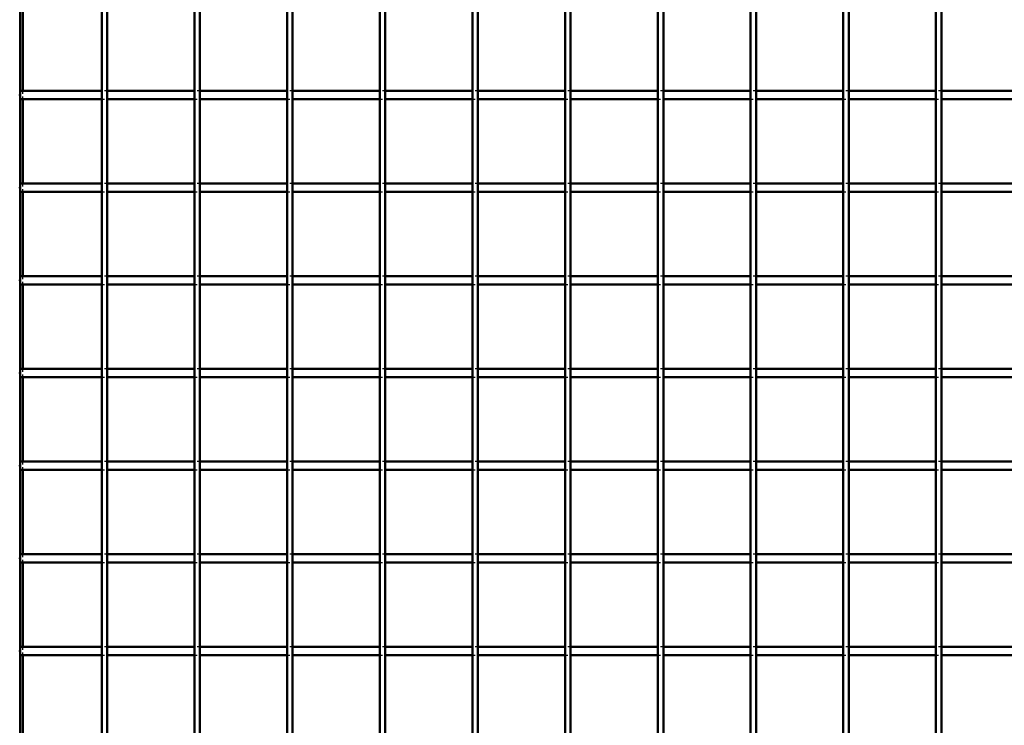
# Model space of a CAD drawing. Header units: millimetres. Extents: x -696 to 562, y -500 to 878.
# Tile 5 of 7: x -347 to 7, y 140 to 394. Entities that reach past the tile are written whole.
import ezdxf

# ---------------------------------------------------------------- set-up
doc = ezdxf.new("R2010")
doc.units = ezdxf.units.MM
doc.linetypes.add('Dashed', pattern=[2, 1, -1])
for name, color, linetype, lineweight in [('2d ConnectionPoints', 7, 'Continuous', 50), ('AM_0', 7, 'Continuous', 50), ('AM_5', 3, 'Continuous', 25), ('AM_9', 6, 'Dashed', 25)]:
    doc.layers.add(name, color=color, linetype=linetype, lineweight=lineweight)
doc.dimstyles.new('ISO-25', dxfattribs={"dimtxt": 2.5, "dimasz": 2.5, "dimexe": 1.25, "dimexo": 0.625, "dimtad": 1, "dimtxsty": 'Standard', "dimcen": 2.5, "dimadec": 0, "dimazin": 0, "dimtfac": 1, "dimtmove": 0, "dimatfit": 3, "dimfxl": 1, "dimarcsym": 0})

# ---------------------------------------------------------------- blocks, each defined once
blk = doc.blocks.new('3_LP330333P35011000700VERTICALC1_0_in_LPP3303331170010003500_4')
at = {"layer": 'AM_0'}
for p, q in [((-317.635, -497), (-317.635, 497)), ((-315.635, -497), (-315.635, 497))]:
    blk.add_line(p, q, dxfattribs=at)
blk = doc.blocks.new('4_LP330333P35011000700VERTICALC2_0_in_LPP3303331170010003500_4')
at = {"layer": 'AM_0'}
for p, q in [((-284.305, -497), (-284.305, 497)), ((-282.305, -497), (-282.305, 497))]:
    blk.add_line(p, q, dxfattribs=at)
blk = doc.blocks.new('5_LP330333P35011000700VERTICALC3_0_in_LPP3303331170010003500_4')
at = {"layer": 'AM_0'}
for p, q in [((-250.975, -497), (-250.975, 497)), ((-248.975, -497), (-248.975, 497))]:
    blk.add_line(p, q, dxfattribs=at)
blk = doc.blocks.new('6_LP330333P35011000700VERTICALC4_0_in_LPP3303331170010003500_4')
at = {"layer": 'AM_0'}
for p, q in [((-217.645, -497), (-217.645, 497)), ((-215.645, -497), (-215.645, 497))]:
    blk.add_line(p, q, dxfattribs=at)
blk = doc.blocks.new('7_LP330333P35011000700VERTICALC5_0_in_LPP3303331170010003500_4')
at = {"layer": 'AM_0'}
for p, q in [((-184.315, -497), (-184.315, 497)), ((-182.315, -497), (-182.315, 497))]:
    blk.add_line(p, q, dxfattribs=at)
blk = doc.blocks.new('8_LP330333P35011000700VERTICALC6_0_in_LPP3303331170010003500_4')
at = {"layer": 'AM_0'}
for p, q in [((-150.985, -497), (-150.985, 497)), ((-148.985, -497), (-148.985, 497))]:
    blk.add_line(p, q, dxfattribs=at)
blk = doc.blocks.new('9_LP330333P35011000700VERTICALC7_0_in_LPP3303331170010003500_4')
at = {"layer": 'AM_0'}
for p, q in [((-117.655, -497), (-117.655, 497)), ((-115.655, -497), (-115.655, 497))]:
    blk.add_line(p, q, dxfattribs=at)
blk = doc.blocks.new('10_LP330333P35011000700VERTICALC8_0_in_LPP3303331170010003500_4')
at = {"layer": 'AM_0'}
for p, q in [((-84.325, -497), (-84.325, 497)), ((-82.325, -497), (-82.325, 497))]:
    blk.add_line(p, q, dxfattribs=at)
blk = doc.blocks.new('11_LP330333P35011000700VERTICALC9_0_in_LPP3303331170010003500_4')
at = {"layer": 'AM_0'}
for p, q in [((-50.995, -497), (-50.995, 497)), ((-48.995, -497), (-48.995, 497))]:
    blk.add_line(p, q, dxfattribs=at)
blk = doc.blocks.new('12_LP330333P35011000700VERTICALC10_0_in_LPP3303331170010003500_4')
at = {"layer": 'AM_0'}
for p, q in [((-17.665, -497), (-17.665, 497)), ((-15.665, -497), (-15.665, 497))]:
    blk.add_line(p, q, dxfattribs=at)
blk = doc.blocks.new('43_ajv6lmqc38reu2789wbxk7d0b________0_in_LPP3303331170010003500_4')
at = {"layer": 'AM_0'}
for p, q in [((-347, 168.15), (-347, 165.15)), ((-317.635, 168.15), (-347, 168.15)), ((-317.635, 168.15), (-317.635, 165.15)), ((-315.635, 165.15), (-315.635, 168.15)), ((-284.305, 168.15), (-315.635, 168.15)), ((-284.305, 168.15), (-284.305, 165.15)), ((-250.975, 168.15), (-282.305, 168.15)), ((-282.305, 165.15), (-282.305, 168.15)), ((-250.975, 168.15), (-250.975, 165.15)), ((-248.975, 165.15), (-248.975, 168.15)), ((-217.645, 168.15), (-248.975, 168.15)), ((-217.645, 168.15), (-217.645, 165.15)), ((-215.645, 165.15), (-215.645, 168.15)), ((-184.315, 168.15), (-215.645, 168.15)), ((-184.315, 168.15), (-184.315, 165.15)), ((-182.315, 165.15), (-182.315, 168.15)), ((-150.985, 168.15), (-182.315, 168.15)), ((-150.985, 168.15), (-150.985, 165.15)), ((-148.985, 165.15), (-148.985, 168.15)), ((-117.655, 168.15), (-148.985, 168.15)), ((-117.655, 168.15), (-117.655, 165.15)), ((-115.655, 165.15), (-115.655, 168.15)), ((-84.325, 168.15), (-115.655, 168.15)), ((-84.325, 168.15), (-84.325, 165.15)), ((-82.325, 165.15), (-82.325, 168.15)), ((-50.995, 168.15), (-82.325, 168.15)), ((-50.995, 168.15), (-50.995, 165.15)), ((-48.995, 165.15), (-48.995, 168.15)), ((-17.665, 168.15), (-48.995, 168.15)), ((-17.665, 168.15), (-17.665, 165.15)), ((-15.665, 165.15), (-15.665, 168.15)), ((15.665, 168.15), (-15.665, 168.15)), ((-317.635, 165.15), (-347, 165.15)), ((-284.305, 165.15), (-315.635, 165.15)), ((-250.975, 165.15), (-282.305, 165.15)), ((-217.645, 165.15), (-248.975, 165.15)), ((-184.315, 165.15), (-215.645, 165.15)), ((-150.985, 165.15), (-182.315, 165.15)), ((-117.655, 165.15), (-148.985, 165.15)), ((-84.325, 165.15), (-115.655, 165.15)), ((-50.995, 165.15), (-82.325, 165.15)), ((-17.665, 165.15), (-48.995, 165.15)), ((15.665, 165.15), (-15.665, 165.15))]:
    blk.add_line(p, q, dxfattribs=at)
at = {"layer": 'AM_9'}
for p, q in [((-315.635, 168.15), (-317.635, 168.15)), ((-282.305, 168.15), (-284.305, 168.15)), ((-248.975, 168.15), (-250.975, 168.15)), ((-215.645, 168.15), (-217.645, 168.15)), ((-182.315, 168.15), (-184.315, 168.15)), ((-148.985, 168.15), (-150.985, 168.15)), ((-115.655, 168.15), (-117.655, 168.15)), ((-82.325, 168.15), (-84.325, 168.15)), ((-48.995, 168.15), (-50.995, 168.15)), ((-15.665, 168.15), (-17.665, 168.15)), ((-317.635, 165.15), (-315.635, 165.15)), ((-284.305, 165.15), (-282.305, 165.15)), ((-250.975, 165.15), (-248.975, 165.15)), ((-217.645, 165.15), (-215.645, 165.15)), ((-184.315, 165.15), (-182.315, 165.15)), ((-150.985, 165.15), (-148.985, 165.15)), ((-117.655, 165.15), (-115.655, 165.15)), ((-84.325, 165.15), (-82.325, 165.15)), ((-50.995, 165.15), (-48.995, 165.15)), ((-17.665, 165.15), (-15.665, 165.15))]:
    blk.add_line(p, q, dxfattribs=at)
blk = doc.blocks.new('44_77hg6ennkc1lb5c107v4ohnls________0_in_LPP3303331170010003500_4')
at = {"layer": 'AM_0'}
for p, q in [((-347, 201.48), (-347, 198.48)), ((-317.635, 201.48), (-347, 201.48)), ((-317.635, 198.48), (-347, 198.48)), ((-317.635, 201.48), (-317.635, 198.48)), ((-315.635, 198.48), (-315.635, 201.48)), ((-284.305, 201.48), (-315.635, 201.48)), ((-284.305, 198.48), (-315.635, 198.48)), ((-284.305, 201.48), (-284.305, 198.48)), ((-250.975, 201.48), (-282.305, 201.48)), ((-282.305, 198.48), (-282.305, 201.48)), ((-250.975, 198.48), (-282.305, 198.48)), ((-250.975, 201.48), (-250.975, 198.48)), ((-248.975, 198.48), (-248.975, 201.48)), ((-217.645, 201.48), (-248.975, 201.48)), ((-217.645, 198.48), (-248.975, 198.48)), ((-217.645, 201.48), (-217.645, 198.48)), ((-215.645, 198.48), (-215.645, 201.48)), ((-184.315, 201.48), (-215.645, 201.48)), ((-184.315, 198.48), (-215.645, 198.48)), ((-184.315, 201.48), (-184.315, 198.48)), ((-182.315, 198.48), (-182.315, 201.48)), ((-150.985, 201.48), (-182.315, 201.48)), ((-150.985, 198.48), (-182.315, 198.48)), ((-150.985, 201.48), (-150.985, 198.48)), ((-148.985, 198.48), (-148.985, 201.48)), ((-117.655, 201.48), (-148.985, 201.48)), ((-117.655, 198.48), (-148.985, 198.48)), ((-117.655, 201.48), (-117.655, 198.48)), ((-115.655, 198.48), (-115.655, 201.48)), ((-84.325, 201.48), (-115.655, 201.48)), ((-84.325, 198.48), (-115.655, 198.48)), ((-84.325, 201.48), (-84.325, 198.48)), ((-82.325, 198.48), (-82.325, 201.48)), ((-50.995, 201.48), (-82.325, 201.48)), ((-50.995, 198.48), (-82.325, 198.48)), ((-50.995, 201.48), (-50.995, 198.48)), ((-48.995, 198.48), (-48.995, 201.48)), ((-17.665, 201.48), (-48.995, 201.48)), ((-17.665, 198.48), (-48.995, 198.48)), ((-17.665, 201.48), (-17.665, 198.48)), ((-15.665, 198.48), (-15.665, 201.48)), ((15.665, 201.48), (-15.665, 201.48)), ((15.665, 198.48), (-15.665, 198.48))]:
    blk.add_line(p, q, dxfattribs=at)
at = {"layer": 'AM_9'}
for p, q in [((-315.635, 201.48), (-317.635, 201.48)), ((-317.635, 198.48), (-315.635, 198.48)), ((-282.305, 201.48), (-284.305, 201.48)), ((-284.305, 198.48), (-282.305, 198.48)), ((-248.975, 201.48), (-250.975, 201.48)), ((-250.975, 198.48), (-248.975, 198.48)), ((-215.645, 201.48), (-217.645, 201.48)), ((-217.645, 198.48), (-215.645, 198.48)), ((-182.315, 201.48), (-184.315, 201.48)), ((-184.315, 198.48), (-182.315, 198.48)), ((-148.985, 201.48), (-150.985, 201.48)), ((-150.985, 198.48), (-148.985, 198.48)), ((-115.655, 201.48), (-117.655, 201.48)), ((-117.655, 198.48), (-115.655, 198.48)), ((-82.325, 201.48), (-84.325, 201.48)), ((-84.325, 198.48), (-82.325, 198.48)), ((-48.995, 201.48), (-50.995, 201.48)), ((-50.995, 198.48), (-48.995, 198.48)), ((-15.665, 201.48), (-17.665, 201.48)), ((-17.665, 198.48), (-15.665, 198.48))]:
    blk.add_line(p, q, dxfattribs=at)
blk = doc.blocks.new('45_vclibp0ii663w5q01rglf21qh________0_in_LPP3303331170010003500_4')
at = {"layer": 'AM_0'}
for p, q in [((-347, 234.81), (-347, 231.81)), ((-317.635, 234.81), (-347, 234.81)), ((-317.635, 234.81), (-317.635, 231.81)), ((-315.635, 231.81), (-315.635, 234.81)), ((-284.305, 234.81), (-315.635, 234.81)), ((-284.305, 234.81), (-284.305, 231.81)), ((-250.975, 234.81), (-282.305, 234.81)), ((-282.305, 231.81), (-282.305, 234.81)), ((-250.975, 234.81), (-250.975, 231.81)), ((-248.975, 231.81), (-248.975, 234.81)), ((-217.645, 234.81), (-248.975, 234.81)), ((-217.645, 234.81), (-217.645, 231.81)), ((-215.645, 231.81), (-215.645, 234.81)), ((-184.315, 234.81), (-215.645, 234.81)), ((-184.315, 234.81), (-184.315, 231.81)), ((-182.315, 231.81), (-182.315, 234.81)), ((-150.985, 234.81), (-182.315, 234.81)), ((-150.985, 234.81), (-150.985, 231.81)), ((-148.985, 231.81), (-148.985, 234.81)), ((-117.655, 234.81), (-148.985, 234.81)), ((-117.655, 234.81), (-117.655, 231.81)), ((-115.655, 231.81), (-115.655, 234.81)), ((-84.325, 234.81), (-115.655, 234.81)), ((-84.325, 234.81), (-84.325, 231.81)), ((-82.325, 231.81), (-82.325, 234.81)), ((-50.995, 234.81), (-82.325, 234.81)), ((-50.995, 234.81), (-50.995, 231.81)), ((-48.995, 231.81), (-48.995, 234.81)), ((-17.665, 234.81), (-48.995, 234.81)), ((-17.665, 234.81), (-17.665, 231.81)), ((-15.665, 231.81), (-15.665, 234.81)), ((15.665, 234.81), (-15.665, 234.81)), ((-317.635, 231.81), (-347, 231.81)), ((-284.305, 231.81), (-315.635, 231.81)), ((-250.975, 231.81), (-282.305, 231.81)), ((-217.645, 231.81), (-248.975, 231.81)), ((-184.315, 231.81), (-215.645, 231.81)), ((-150.985, 231.81), (-182.315, 231.81)), ((-117.655, 231.81), (-148.985, 231.81)), ((-84.325, 231.81), (-115.655, 231.81)), ((-50.995, 231.81), (-82.325, 231.81)), ((-17.665, 231.81), (-48.995, 231.81)), ((15.665, 231.81), (-15.665, 231.81))]:
    blk.add_line(p, q, dxfattribs=at)
at = {"layer": 'AM_9'}
for p, q in [((-315.635, 234.81), (-317.635, 234.81)), ((-282.305, 234.81), (-284.305, 234.81)), ((-248.975, 234.81), (-250.975, 234.81)), ((-215.645, 234.81), (-217.645, 234.81)), ((-182.315, 234.81), (-184.315, 234.81)), ((-148.985, 234.81), (-150.985, 234.81)), ((-115.655, 234.81), (-117.655, 234.81)), ((-82.325, 234.81), (-84.325, 234.81)), ((-48.995, 234.81), (-50.995, 234.81)), ((-15.665, 234.81), (-17.665, 234.81)), ((-317.635, 231.81), (-315.635, 231.81)), ((-284.305, 231.81), (-282.305, 231.81)), ((-250.975, 231.81), (-248.975, 231.81)), ((-217.645, 231.81), (-215.645, 231.81)), ((-184.315, 231.81), (-182.315, 231.81)), ((-150.985, 231.81), (-148.985, 231.81)), ((-117.655, 231.81), (-115.655, 231.81)), ((-84.325, 231.81), (-82.325, 231.81)), ((-50.995, 231.81), (-48.995, 231.81)), ((-17.665, 231.81), (-15.665, 231.81))]:
    blk.add_line(p, q, dxfattribs=at)
blk = doc.blocks.new('46_dvl55gwssqncnoxfz8t0lsseb________0_in_LPP3303331170010003500_4')
at = {"layer": 'AM_0'}
for p, q in [((-347, 268.14), (-347, 265.14)), ((-317.635, 268.14), (-347, 268.14)), ((-317.635, 268.14), (-317.635, 265.14)), ((-315.635, 265.14), (-315.635, 268.14)), ((-284.305, 268.14), (-315.635, 268.14)), ((-284.305, 268.14), (-284.305, 265.14)), ((-250.975, 268.14), (-282.305, 268.14)), ((-282.305, 265.14), (-282.305, 268.14)), ((-250.975, 268.14), (-250.975, 265.14)), ((-248.975, 265.14), (-248.975, 268.14)), ((-217.645, 268.14), (-248.975, 268.14)), ((-217.645, 268.14), (-217.645, 265.14)), ((-215.645, 265.14), (-215.645, 268.14)), ((-184.315, 268.14), (-215.645, 268.14)), ((-184.315, 268.14), (-184.315, 265.14)), ((-182.315, 265.14), (-182.315, 268.14)), ((-150.985, 268.14), (-182.315, 268.14)), ((-150.985, 268.14), (-150.985, 265.14)), ((-148.985, 265.14), (-148.985, 268.14)), ((-117.655, 268.14), (-148.985, 268.14)), ((-117.655, 268.14), (-117.655, 265.14)), ((-115.655, 265.14), (-115.655, 268.14)), ((-84.325, 268.14), (-115.655, 268.14)), ((-84.325, 268.14), (-84.325, 265.14)), ((-82.325, 265.14), (-82.325, 268.14)), ((-50.995, 268.14), (-82.325, 268.14)), ((-50.995, 268.14), (-50.995, 265.14)), ((-48.995, 265.14), (-48.995, 268.14)), ((-17.665, 268.14), (-48.995, 268.14)), ((-17.665, 268.14), (-17.665, 265.14)), ((-15.665, 265.14), (-15.665, 268.14)), ((15.665, 268.14), (-15.665, 268.14)), ((-317.635, 265.14), (-347, 265.14)), ((-284.305, 265.14), (-315.635, 265.14)), ((-250.975, 265.14), (-282.305, 265.14)), ((-217.645, 265.14), (-248.975, 265.14)), ((-184.315, 265.14), (-215.645, 265.14)), ((-150.985, 265.14), (-182.315, 265.14)), ((-117.655, 265.14), (-148.985, 265.14)), ((-84.325, 265.14), (-115.655, 265.14)), ((-50.995, 265.14), (-82.325, 265.14)), ((-17.665, 265.14), (-48.995, 265.14)), ((15.665, 265.14), (-15.665, 265.14))]:
    blk.add_line(p, q, dxfattribs=at)
at = {"layer": 'AM_9'}
for p, q in [((-315.635, 268.14), (-317.635, 268.14)), ((-282.305, 268.14), (-284.305, 268.14)), ((-248.975, 268.14), (-250.975, 268.14)), ((-215.645, 268.14), (-217.645, 268.14)), ((-182.315, 268.14), (-184.315, 268.14)), ((-148.985, 268.14), (-150.985, 268.14)), ((-115.655, 268.14), (-117.655, 268.14)), ((-82.325, 268.14), (-84.325, 268.14)), ((-48.995, 268.14), (-50.995, 268.14)), ((-15.665, 268.14), (-17.665, 268.14)), ((-317.635, 265.14), (-315.635, 265.14)), ((-284.305, 265.14), (-282.305, 265.14)), ((-250.975, 265.14), (-248.975, 265.14)), ((-217.645, 265.14), (-215.645, 265.14)), ((-184.315, 265.14), (-182.315, 265.14)), ((-150.985, 265.14), (-148.985, 265.14)), ((-117.655, 265.14), (-115.655, 265.14)), ((-84.325, 265.14), (-82.325, 265.14)), ((-50.995, 265.14), (-48.995, 265.14)), ((-17.665, 265.14), (-15.665, 265.14))]:
    blk.add_line(p, q, dxfattribs=at)
blk = doc.blocks.new('47_m2wt8wf8retn29hjmkjhj8hpg________0_in_LPP3303331170010003500_4')
at = {"layer": 'AM_0'}
for p, q in [((-347, 301.47), (-347, 298.47)), ((-317.635, 301.47), (-347, 301.47)), ((-317.635, 301.47), (-317.635, 298.47)), ((-315.635, 298.47), (-315.635, 301.47)), ((-284.305, 301.47), (-315.635, 301.47)), ((-284.305, 301.47), (-284.305, 298.47)), ((-250.975, 301.47), (-282.305, 301.47)), ((-282.305, 298.47), (-282.305, 301.47)), ((-250.975, 301.47), (-250.975, 298.47)), ((-248.975, 298.47), (-248.975, 301.47)), ((-217.645, 301.47), (-248.975, 301.47)), ((-217.645, 301.47), (-217.645, 298.47)), ((-215.645, 298.47), (-215.645, 301.47)), ((-184.315, 301.47), (-215.645, 301.47)), ((-184.315, 301.47), (-184.315, 298.47)), ((-182.315, 298.47), (-182.315, 301.47)), ((-150.985, 301.47), (-182.315, 301.47)), ((-150.985, 301.47), (-150.985, 298.47)), ((-148.985, 298.47), (-148.985, 301.47)), ((-117.655, 301.47), (-148.985, 301.47)), ((-117.655, 301.47), (-117.655, 298.47)), ((-115.655, 298.47), (-115.655, 301.47)), ((-84.325, 301.47), (-115.655, 301.47)), ((-84.325, 301.47), (-84.325, 298.47)), ((-82.325, 298.47), (-82.325, 301.47)), ((-50.995, 301.47), (-82.325, 301.47)), ((-50.995, 301.47), (-50.995, 298.47)), ((-48.995, 298.47), (-48.995, 301.47)), ((-17.665, 301.47), (-48.995, 301.47)), ((-17.665, 301.47), (-17.665, 298.47)), ((-15.665, 298.47), (-15.665, 301.47)), ((15.665, 301.47), (-15.665, 301.47)), ((-317.635, 298.47), (-347, 298.47)), ((-284.305, 298.47), (-315.635, 298.47)), ((-250.975, 298.47), (-282.305, 298.47)), ((-217.645, 298.47), (-248.975, 298.47)), ((-184.315, 298.47), (-215.645, 298.47)), ((-150.985, 298.47), (-182.315, 298.47)), ((-117.655, 298.47), (-148.985, 298.47)), ((-84.325, 298.47), (-115.655, 298.47)), ((-50.995, 298.47), (-82.325, 298.47)), ((-17.665, 298.47), (-48.995, 298.47)), ((15.665, 298.47), (-15.665, 298.47))]:
    blk.add_line(p, q, dxfattribs=at)
at = {"layer": 'AM_9'}
for p, q in [((-315.635, 301.47), (-317.635, 301.47)), ((-282.305, 301.47), (-284.305, 301.47)), ((-248.975, 301.47), (-250.975, 301.47)), ((-215.645, 301.47), (-217.645, 301.47)), ((-182.315, 301.47), (-184.315, 301.47)), ((-148.985, 301.47), (-150.985, 301.47)), ((-115.655, 301.47), (-117.655, 301.47)), ((-82.325, 301.47), (-84.325, 301.47)), ((-48.995, 301.47), (-50.995, 301.47)), ((-15.665, 301.47), (-17.665, 301.47)), ((-317.635, 298.47), (-315.635, 298.47)), ((-284.305, 298.47), (-282.305, 298.47)), ((-250.975, 298.47), (-248.975, 298.47)), ((-217.645, 298.47), (-215.645, 298.47)), ((-184.315, 298.47), (-182.315, 298.47)), ((-150.985, 298.47), (-148.985, 298.47)), ((-117.655, 298.47), (-115.655, 298.47)), ((-84.325, 298.47), (-82.325, 298.47)), ((-50.995, 298.47), (-48.995, 298.47)), ((-17.665, 298.47), (-15.665, 298.47))]:
    blk.add_line(p, q, dxfattribs=at)
blk = doc.blocks.new('48_iu1dlejcylvataeshkzw288go________0_in_LPP3303331170010003500_4')
at = {"layer": 'AM_0'}
for p, q in [((-347, 334.8), (-347, 331.8)), ((-317.635, 334.8), (-347, 334.8)), ((-317.635, 334.8), (-317.635, 331.8)), ((-315.635, 331.8), (-315.635, 334.8)), ((-284.305, 334.8), (-315.635, 334.8)), ((-284.305, 334.8), (-284.305, 331.8)), ((-250.975, 334.8), (-282.305, 334.8)), ((-282.305, 331.8), (-282.305, 334.8)), ((-250.975, 334.8), (-250.975, 331.8)), ((-248.975, 331.8), (-248.975, 334.8)), ((-217.645, 334.8), (-248.975, 334.8)), ((-217.645, 334.8), (-217.645, 331.8)), ((-215.645, 331.8), (-215.645, 334.8)), ((-184.315, 334.8), (-215.645, 334.8)), ((-184.315, 334.8), (-184.315, 331.8)), ((-182.315, 331.8), (-182.315, 334.8)), ((-150.985, 334.8), (-182.315, 334.8)), ((-150.985, 334.8), (-150.985, 331.8)), ((-148.985, 331.8), (-148.985, 334.8)), ((-117.655, 334.8), (-148.985, 334.8)), ((-117.655, 334.8), (-117.655, 331.8)), ((-115.655, 331.8), (-115.655, 334.8)), ((-84.325, 334.8), (-115.655, 334.8)), ((-84.325, 334.8), (-84.325, 331.8)), ((-82.325, 331.8), (-82.325, 334.8)), ((-50.995, 334.8), (-82.325, 334.8)), ((-50.995, 334.8), (-50.995, 331.8)), ((-48.995, 331.8), (-48.995, 334.8)), ((-17.665, 334.8), (-48.995, 334.8)), ((-17.665, 334.8), (-17.665, 331.8)), ((-15.665, 331.8), (-15.665, 334.8)), ((15.665, 334.8), (-15.665, 334.8)), ((-317.635, 331.8), (-347, 331.8)), ((-284.305, 331.8), (-315.635, 331.8)), ((-250.975, 331.8), (-282.305, 331.8)), ((-217.645, 331.8), (-248.975, 331.8)), ((-184.315, 331.8), (-215.645, 331.8)), ((-150.985, 331.8), (-182.315, 331.8)), ((-117.655, 331.8), (-148.985, 331.8)), ((-84.325, 331.8), (-115.655, 331.8)), ((-50.995, 331.8), (-82.325, 331.8)), ((-17.665, 331.8), (-48.995, 331.8)), ((15.665, 331.8), (-15.665, 331.8))]:
    blk.add_line(p, q, dxfattribs=at)
at = {"layer": 'AM_9'}
for p, q in [((-315.635, 334.8), (-317.635, 334.8)), ((-282.305, 334.8), (-284.305, 334.8)), ((-248.975, 334.8), (-250.975, 334.8)), ((-215.645, 334.8), (-217.645, 334.8)), ((-182.315, 334.8), (-184.315, 334.8)), ((-148.985, 334.8), (-150.985, 334.8)), ((-115.655, 334.8), (-117.655, 334.8)), ((-82.325, 334.8), (-84.325, 334.8)), ((-48.995, 334.8), (-50.995, 334.8)), ((-15.665, 334.8), (-17.665, 334.8)), ((-317.635, 331.8), (-315.635, 331.8)), ((-284.305, 331.8), (-282.305, 331.8)), ((-250.975, 331.8), (-248.975, 331.8)), ((-217.645, 331.8), (-215.645, 331.8)), ((-184.315, 331.8), (-182.315, 331.8)), ((-150.985, 331.8), (-148.985, 331.8)), ((-117.655, 331.8), (-115.655, 331.8)), ((-84.325, 331.8), (-82.325, 331.8)), ((-50.995, 331.8), (-48.995, 331.8)), ((-17.665, 331.8), (-15.665, 331.8))]:
    blk.add_line(p, q, dxfattribs=at)
blk = doc.blocks.new('49_a6quoet1vuboihrmpf8e4a75w________0_in_LPP3303331170010003500_4')
at = {"layer": 'AM_0'}
for p, q in [((-347, 368.13), (-347, 365.13)), ((-317.635, 368.13), (-347, 368.13)), ((-317.635, 365.13), (-347, 365.13)), ((-317.635, 368.13), (-317.635, 365.13)), ((-315.635, 365.13), (-315.635, 368.13)), ((-284.305, 368.13), (-315.635, 368.13)), ((-284.305, 365.13), (-315.635, 365.13)), ((-284.305, 368.13), (-284.305, 365.13)), ((-250.975, 368.13), (-282.305, 368.13)), ((-282.305, 365.13), (-282.305, 368.13)), ((-250.975, 365.13), (-282.305, 365.13)), ((-250.975, 368.13), (-250.975, 365.13)), ((-248.975, 365.13), (-248.975, 368.13)), ((-217.645, 368.13), (-248.975, 368.13)), ((-217.645, 365.13), (-248.975, 365.13)), ((-217.645, 368.13), (-217.645, 365.13)), ((-215.645, 365.13), (-215.645, 368.13)), ((-184.315, 368.13), (-215.645, 368.13)), ((-184.315, 365.13), (-215.645, 365.13)), ((-184.315, 368.13), (-184.315, 365.13)), ((-182.315, 365.13), (-182.315, 368.13)), ((-150.985, 368.13), (-182.315, 368.13)), ((-150.985, 365.13), (-182.315, 365.13)), ((-150.985, 368.13), (-150.985, 365.13)), ((-148.985, 365.13), (-148.985, 368.13)), ((-117.655, 368.13), (-148.985, 368.13)), ((-117.655, 365.13), (-148.985, 365.13)), ((-117.655, 368.13), (-117.655, 365.13)), ((-115.655, 365.13), (-115.655, 368.13)), ((-84.325, 368.13), (-115.655, 368.13)), ((-84.325, 365.13), (-115.655, 365.13)), ((-84.325, 368.13), (-84.325, 365.13)), ((-82.325, 365.13), (-82.325, 368.13)), ((-50.995, 368.13), (-82.325, 368.13)), ((-50.995, 365.13), (-82.325, 365.13)), ((-50.995, 368.13), (-50.995, 365.13)), ((-48.995, 365.13), (-48.995, 368.13)), ((-17.665, 368.13), (-48.995, 368.13)), ((-17.665, 365.13), (-48.995, 365.13)), ((-17.665, 368.13), (-17.665, 365.13)), ((-15.665, 365.13), (-15.665, 368.13)), ((15.665, 368.13), (-15.665, 368.13)), ((15.665, 365.13), (-15.665, 365.13))]:
    blk.add_line(p, q, dxfattribs=at)
at = {"layer": 'AM_9'}
for p, q in [((-315.635, 368.13), (-317.635, 368.13)), ((-317.635, 365.13), (-315.635, 365.13)), ((-282.305, 368.13), (-284.305, 368.13)), ((-284.305, 365.13), (-282.305, 365.13)), ((-248.975, 368.13), (-250.975, 368.13)), ((-250.975, 365.13), (-248.975, 365.13)), ((-215.645, 368.13), (-217.645, 368.13)), ((-217.645, 365.13), (-215.645, 365.13)), ((-182.315, 368.13), (-184.315, 368.13)), ((-184.315, 365.13), (-182.315, 365.13)), ((-148.985, 368.13), (-150.985, 368.13)), ((-150.985, 365.13), (-148.985, 365.13)), ((-115.655, 368.13), (-117.655, 368.13)), ((-117.655, 365.13), (-115.655, 365.13)), ((-82.325, 368.13), (-84.325, 368.13)), ((-84.325, 365.13), (-82.325, 365.13)), ((-48.995, 368.13), (-50.995, 368.13)), ((-50.995, 365.13), (-48.995, 365.13)), ((-15.665, 368.13), (-17.665, 368.13)), ((-17.665, 365.13), (-15.665, 365.13))]:
    blk.add_line(p, q, dxfattribs=at)
blk = doc.blocks.new('53_LP330333P35011000700VERTICAL2_0_in_LPP3303331170010003500_4')
at = {"layer": 'AM_0'}
for p, q in [((-347, -497), (-347, 497)), ((-346.05, 368.13), (-346.05, 398.46)), ((-346.05, 334.8), (-346.05, 365.13)), ((-346.05, 301.47), (-346.05, 331.8)), ((-346.05, 268.14), (-346.05, 298.47)), ((-346.05, 234.81), (-346.05, 265.14)), ((-346.05, 201.48), (-346.05, 231.81)), ((-346.05, 168.15), (-346.05, 198.48)), ((-346.05, 134.82), (-346.05, 165.15))]:
    blk.add_line(p, q, dxfattribs=at)
at = {"layer": 'AM_9'}
for p, q in [((-346.05, 365.13), (-346.05, 368.13)), ((-346.05, 331.8), (-346.05, 334.8)), ((-346.05, 298.47), (-346.05, 301.47)), ((-346.05, 265.14), (-346.05, 268.14)), ((-346.05, 231.81), (-346.05, 234.81)), ((-346.05, 198.48), (-346.05, 201.48)), ((-346.05, 165.15), (-346.05, 168.15))]:
    blk.add_line(p, q, dxfattribs=at)
blk = doc.blocks.new('*D57')
at = {"layer": 'AM_5', "color": 0, "lineweight": -2}
for p, q in [((-450, 40), (-450, 80)), ((-350, 0), (-450, 0)), ((-450, -33.33), (-450, 0)), ((-350, -33.33), (-450, -33.33)), ((-450, -73.33), (-450, -113.33))]:
    blk.add_line(p, q, dxfattribs=at)
at = {"layer": 'AM_5', "color": 0}
for points in [[(-456.67, 40), (-443.33, 40), (-450, 0)], [(-443.33, -73.33), (-456.67, -73.33), (-450, -33.33)]]:
    blk.add_solid(points, dxfattribs=at)
at = {"layer": 'Defpoints', "color": 0}
for p in [(-450, 0), (-350, 0), (-350, -33.33)]:
    blk.add_point(p, dxfattribs=at)
at = {"layer": 'AM_5', "color": 0, "insert": (-470, 224), "char_height": 40, "attachment_point": 5, "rotation": 90}
blk.add_mtext('TT = 33.3 mm', dxfattribs=at)

msp = doc.modelspace()

# ---------------------------------------------------------------- linework, layer by layer
at = {"layer": '2d ConnectionPoints'}
for p in [(-347, 366.63), (-347, 366.63), (-347, 333.3), (-347, 333.3), (-347, 299.97), (-347, 299.97), (-347, 266.64), (-347, 266.64), (-347, 233.31), (-347, 233.31), (-347, 199.98), (-347, 199.98), (-347, 166.65), (-347, 166.65)]:
    msp.add_point(p, dxfattribs=at)

# ---------------------------------------------------------------- block references
for name in ['53_LP330333P35011000700VERTICAL2_0_in_LPP3303331170010003500_4', '3_LP330333P35011000700VERTICALC1_0_in_LPP3303331170010003500_4', '4_LP330333P35011000700VERTICALC2_0_in_LPP3303331170010003500_4', '5_LP330333P35011000700VERTICALC3_0_in_LPP3303331170010003500_4', '6_LP330333P35011000700VERTICALC4_0_in_LPP3303331170010003500_4', '7_LP330333P35011000700VERTICALC5_0_in_LPP3303331170010003500_4', '8_LP330333P35011000700VERTICALC6_0_in_LPP3303331170010003500_4', '9_LP330333P35011000700VERTICALC7_0_in_LPP3303331170010003500_4', '10_LP330333P35011000700VERTICALC8_0_in_LPP3303331170010003500_4', '11_LP330333P35011000700VERTICALC9_0_in_LPP3303331170010003500_4', '12_LP330333P35011000700VERTICALC10_0_in_LPP3303331170010003500_4', '49_a6quoet1vuboihrmpf8e4a75w________0_in_LPP3303331170010003500_4', '48_iu1dlejcylvataeshkzw288go________0_in_LPP3303331170010003500_4', '47_m2wt8wf8retn29hjmkjhj8hpg________0_in_LPP3303331170010003500_4', '46_dvl55gwssqncnoxfz8t0lsseb________0_in_LPP3303331170010003500_4', '45_vclibp0ii663w5q01rglf21qh________0_in_LPP3303331170010003500_4', '44_77hg6ennkc1lb5c107v4ohnls________0_in_LPP3303331170010003500_4', '43_ajv6lmqc38reu2789wbxk7d0b________0_in_LPP3303331170010003500_4']:
    msp.add_blockref(name, (0, 0))

# ---------------------------------------------------------------- dimensions: what is measured, and where the dimension line sits
at = {"layer": 'AM_5'}
dim = msp.add_linear_dim(base=(-450, 0), p1=(-350, -33.33), p2=(-350, 0), angle=90, text='TT = 33.3 mm', dimstyle='ISO-25', override={"dimtxt": 40, "dimasz": 40, "dimexe": 0, "dimexo": 0, "dimgap": 12}, dxfattribs=at)
dim.commit()
dim.dimension.update_dxf_attribs({"geometry": '*D57', "text_midpoint": (-470, 224), "dimtype": 160, "text_rotation": 90})

doc.saveas('drawing.dxf')
